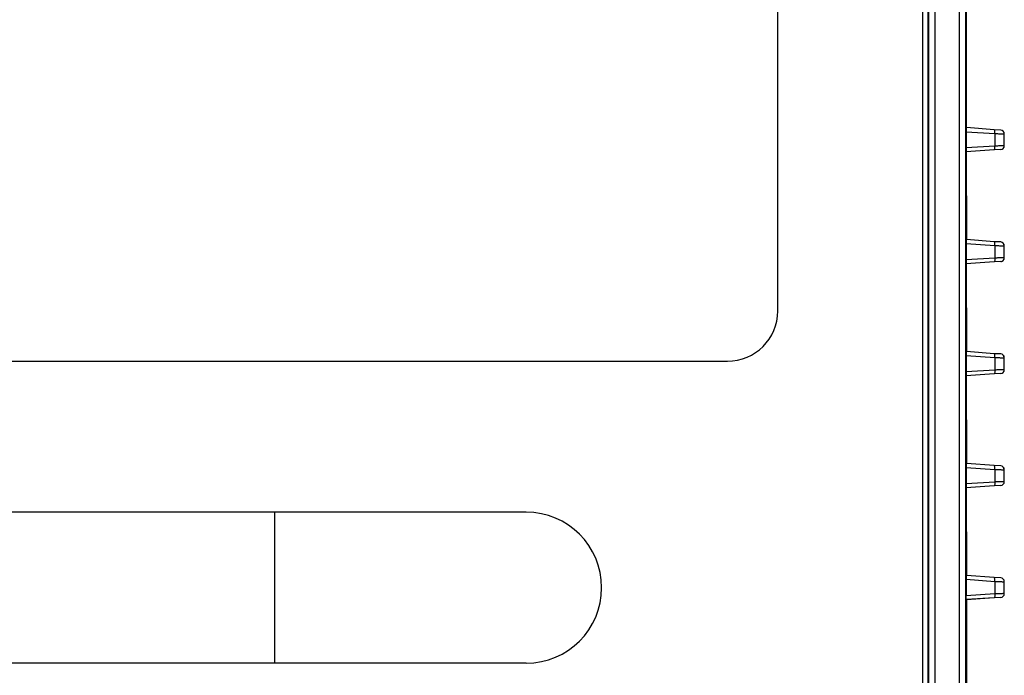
# Model space of a CAD drawing. Header units: millimetres. Extents: x -429 to -189, y 22 to 228.
# Tile 4 of 5: x -270 to -191, y 120 to 172. Entities that reach past the tile are written whole.
import ezdxf

# ---------------------------------------------------------------- set-up
doc = ezdxf.new("R2010")
doc.units = ezdxf.units.MM

# ---------------------------------------------------------------- blocks, each defined once
blk = doc.blocks.new('Buegelgriff-GN-425-NI-12-160-GS__19', base_point=(-395.349, 120.696))
at = {"color": 7, "linetype": 'Continuous'}
for p, q in [((-249.349, 132.716), (-369.349, 132.716)), ((-229.349, 132.716), (-249.349, 132.716)), ((-249.349, 120.716), (-369.349, 120.716)), ((-229.349, 120.716), (-249.349, 120.716))]:
    blk.add_line(p, q, dxfattribs=at)
at = {"color": 1, "linetype": 'Continuous'}
for p, q in [((-249.349, 132.716), (-249.349, 126.716)), ((-249.349, 126.716), (-249.349, 120.716))]:
    blk.add_line(p, q, dxfattribs=at)
at = {"color": 7, "linetype": 'Continuous'}
blk.add_arc((-229.349, 126.716), 6, 270, 90, dxfattribs=at)
blk = doc.blocks.new('Verbindungsteil_1__22', base_point=(-429.349, 21.784))
at = {"color": 7, "linetype": 'Continuous'}
for p, q in [((-194.349, 163.283), (-194.379, 188.76)), ((-192.153, 163.116), (-194.349, 163.283)), ((-191.628, 163.095), (-192.153, 163.116)), ((-191.349, 161.836), (-191.349, 162.796)), ((-192.153, 161.516), (-194.378, 161.364)), ((-194.378, 161.364), (-194.349, 154.383)), ((-191.628, 161.537), (-192.153, 161.516)), ((-192.153, 154.216), (-194.349, 154.383)), ((-191.628, 154.195), (-192.153, 154.216)), ((-191.349, 152.936), (-191.349, 153.896)), ((-192.153, 152.616), (-194.378, 152.464)), ((-191.628, 152.637), (-192.153, 152.616)), ((-194.378, 152.464), (-194.349, 145.483)), ((-192.153, 145.316), (-194.349, 145.483)), ((-191.628, 145.295), (-192.153, 145.316)), ((-191.349, 144.036), (-191.349, 144.996)), ((-192.153, 143.716), (-194.378, 143.564)), ((-194.378, 143.564), (-194.349, 136.583)), ((-191.628, 143.737), (-192.153, 143.716)), ((-192.153, 136.416), (-194.349, 136.583)), ((-191.628, 136.395), (-192.153, 136.416)), ((-191.349, 135.136), (-191.349, 136.096)), ((-192.153, 134.816), (-194.378, 134.664)), ((-194.378, 134.664), (-194.349, 127.683)), ((-191.628, 134.837), (-192.153, 134.816)), ((-192.153, 127.516), (-194.349, 127.683)), ((-191.628, 127.495), (-192.153, 127.516)), ((-191.349, 126.236), (-191.349, 127.196)), ((-192.153, 125.916), (-194.349, 125.749)), ((-194.349, 125.749), (-194.349, 118.783)), ((-191.628, 125.937), (-192.153, 125.916))]:
    blk.add_line(p, q, dxfattribs=at)
for centre, start, end in [((-191.649, 162.796), 0.00239, 86.04317), ((-191.649, 161.836), 273.95683, 359.99761), ((-191.649, 153.896), 0.0017, 86.04317), ((-191.649, 152.936), 273.95683, 359.9983), ((-191.649, 144.996), 0.0017, 86.04317), ((-191.649, 144.036), 273.95683, 359.9983), ((-191.649, 136.096), 0.0017, 86.04317), ((-191.649, 135.136), 273.95683, 359.9983), ((-191.649, 127.196), 0.0017, 86.04317), ((-191.649, 126.236), 273.95683, 359.9983)]:
    blk.add_arc(centre, 0.3, start, end, dxfattribs=at)
blk = doc.blocks.new('Verbindungsteil_2__23', base_point=(-429.349, 21.784))
at = {"color": 7, "linetype": 'Continuous'}
for p, q in [((-197.436, 188.775), (-197.436, 64.657)), ((-194.349, 163.283), (-194.379, 188.76)), ((-209.338, 169.704), (-209.338, 171.205)), ((-194.381, 162.964), (-194.381, 161.668)), ((-192.153, 163.116), (-194.349, 163.283)), ((-191.628, 163.095), (-192.153, 163.116)), ((-191.349, 161.836), (-191.349, 162.796)), ((-192.151, 161.517), (-194.378, 161.364)), ((-194.378, 161.364), (-194.349, 154.383)), ((-191.628, 161.537), (-192.151, 161.517)), ((-192.153, 154.216), (-194.349, 154.383)), ((-191.628, 154.195), (-192.153, 154.216)), ((-194.381, 154.064), (-194.381, 152.768)), ((-191.353, 152.94), (-191.372, 153.89)), ((-192.151, 152.617), (-194.378, 152.464)), ((-191.628, 152.637), (-192.151, 152.617)), ((-194.378, 152.464), (-194.349, 145.483)), ((-194.381, 145.164), (-194.381, 143.868)), ((-192.151, 145.316), (-194.349, 145.483)), ((-191.628, 145.295), (-192.151, 145.316)), ((-191.349, 144.036), (-191.372, 144.99)), ((-192.153, 143.716), (-194.378, 143.564)), ((-194.378, 143.564), (-194.349, 136.583)), ((-191.628, 143.737), (-192.153, 143.716)), ((-194.381, 136.264), (-194.381, 134.968)), ((-192.151, 136.416), (-194.349, 136.583)), ((-191.628, 136.395), (-192.151, 136.416)), ((-191.349, 135.136), (-191.372, 136.09)), ((-192.151, 134.817), (-194.378, 134.664)), ((-194.378, 134.664), (-194.349, 127.683)), ((-191.628, 134.837), (-192.151, 134.817)), ((-192.153, 127.516), (-194.349, 127.683)), ((-194.381, 127.398), (-194.381, 126.068)), ((-191.628, 127.495), (-192.153, 127.516)), ((-191.349, 126.236), (-191.349, 127.196)), ((-192.153, 125.916), (-194.375, 125.773)), ((-194.375, 125.773), (-194.349, 118.783)), ((-191.628, 125.937), (-192.153, 125.916))]:
    blk.add_line(p, q, dxfattribs=at)
at = {"color": 1, "linetype": 'Continuous'}
for p, q in [((-197.34, 69.448), (-197.34, 183.984)), ((-196.84, 69.448), (-196.84, 183.984)), ((-194.945, 183.984), (-194.945, 69.448)), ((-194.445, 183.984), (-194.445, 69.448)), ((-194.381, 162.964), (-192.094, 162.816)), ((-192.094, 162.816), (-192.094, 161.816)), ((-192.094, 161.816), (-194.381, 161.668)), ((-194.381, 154.064), (-192.094, 153.916)), ((-192.094, 153.916), (-192.094, 152.916)), ((-192.094, 152.916), (-194.381, 152.768)), ((-194.381, 145.164), (-192.094, 145.016)), ((-192.094, 145.016), (-192.094, 144.016)), ((-192.094, 144.016), (-194.381, 143.868)), ((-194.381, 136.264), (-192.094, 136.116)), ((-192.094, 136.116), (-192.094, 135.116)), ((-192.094, 135.116), (-194.381, 134.968)), ((-194.381, 127.398), (-192.094, 127.216)), ((-192.094, 127.216), (-192.094, 126.216)), ((-192.094, 126.216), (-194.381, 126.068))]:
    blk.add_line(p, q, dxfattribs=at)
at = {"color": 7, "linetype": 'Continuous'}
for centre, radius, start, end in [((-191.649, 162.796), 0.3, 0.00239, 86.04317), ((-191.649, 161.836), 0.3, 273.95683, 359.99761), ((-191.651, 153.916), 0.28, 354.6864, 85.34278), ((-191.642, 152.926), 0.289, 272.79636, 2.83744), ((-191.651, 145.016), 0.28, 354.6864, 85.34278), ((-191.649, 144.036), 0.3, 273.95683, 359.9983), ((-191.651, 136.116), 0.28, 354.6864, 85.34278), ((-191.649, 135.136), 0.3, 273.95683, 359.9983), ((-191.64, 127.204), 0.292, 358.43284, 87.61204), ((-191.649, 126.236), 0.3, 273.95683, 359.9983)]:
    blk.add_arc(centre, radius, start, end, dxfattribs=at)
for points, knots in [([(-194.349, 163.283), (-194.353, 163.277), (-194.362, 163.263), (-194.38, 163.246), (-194.377, 163.222), (-194.38, 163.188), (-194.379, 163.137), (-194.38, 163.077), (-194.38, 163.018), (-194.381, 162.982), (-194.381, 162.964)], [0, 0, 0, 0, 0.024164, 0.048328, 0.07057, 0.092812, 0.1517625, 0.2206831, 0.2747559, 0.3288286, 0.3288286, 0.3288286, 0.3288286]), ([(-194.381, 161.668), (-194.381, 161.656), (-194.381, 161.632), (-194.381, 161.585), (-194.38, 161.528), (-194.379, 161.472), (-194.378, 161.418), (-194.378, 161.386), (-194.378, 161.364)], [0, 0, 0, 0, 0.0360432, 0.0720863, 0.1430662, 0.2073268, 0.2386552, 0.3042583, 0.3042583, 0.3042583, 0.3042583]), ([(-194.349, 154.383), (-194.353, 154.377), (-194.362, 154.363), (-194.38, 154.346), (-194.377, 154.322), (-194.38, 154.288), (-194.379, 154.237), (-194.38, 154.177), (-194.38, 154.118), (-194.381, 154.082), (-194.381, 154.064)], [0, 0, 0, 0, 0.024164, 0.048328, 0.07057, 0.092812, 0.1517625, 0.2206831, 0.2747559, 0.3288286, 0.3288286, 0.3288286, 0.3288286]), ([(-194.381, 152.768), (-194.381, 152.756), (-194.381, 152.732), (-194.381, 152.685), (-194.38, 152.628), (-194.379, 152.572), (-194.378, 152.518), (-194.378, 152.486), (-194.378, 152.464)], [0, 0, 0, 0, 0.0360432, 0.0720863, 0.1430662, 0.2073268, 0.2386552, 0.3042583, 0.3042583, 0.3042583, 0.3042583]), ([(-194.349, 145.483), (-194.353, 145.477), (-194.362, 145.463), (-194.38, 145.446), (-194.377, 145.422), (-194.38, 145.388), (-194.379, 145.337), (-194.38, 145.277), (-194.38, 145.218), (-194.381, 145.182), (-194.381, 145.164)], [0, 0, 0, 0, 0.024164, 0.048328, 0.07057, 0.092812, 0.1517625, 0.2206831, 0.2747559, 0.3288286, 0.3288286, 0.3288286, 0.3288286]), ([(-194.381, 143.868), (-194.381, 143.856), (-194.381, 143.832), (-194.381, 143.785), (-194.38, 143.728), (-194.379, 143.672), (-194.378, 143.618), (-194.378, 143.586), (-194.378, 143.564)], [0, 0, 0, 0, 0.0360432, 0.0720863, 0.1430662, 0.2073268, 0.2386552, 0.3042583, 0.3042583, 0.3042583, 0.3042583]), ([(-194.349, 136.583), (-194.353, 136.577), (-194.362, 136.563), (-194.38, 136.546), (-194.377, 136.522), (-194.38, 136.488), (-194.379, 136.437), (-194.38, 136.377), (-194.38, 136.318), (-194.381, 136.282), (-194.381, 136.264)], [0, 0, 0, 0, 0.024164, 0.048328, 0.07057, 0.092812, 0.1517625, 0.2206831, 0.2747559, 0.3288286, 0.3288286, 0.3288286, 0.3288286]), ([(-194.381, 134.968), (-194.381, 134.956), (-194.381, 134.932), (-194.381, 134.885), (-194.38, 134.828), (-194.379, 134.774), (-194.378, 134.735), (-194.378, 134.718), (-194.378, 134.71)], [0, 0, 0, 0, 0.0360432, 0.0720863, 0.1430662, 0.2073268, 0.2329437, 0.2585606, 0.2585606, 0.2585606, 0.2585606]), ([(-194.349, 127.683), (-194.353, 127.677), (-194.362, 127.663), (-194.38, 127.646), (-194.377, 127.622), (-194.38, 127.588), (-194.379, 127.537), (-194.38, 127.483), (-194.38, 127.435), (-194.381, 127.411), (-194.381, 127.398)], [0, 0, 0, 0, 0.024164, 0.048328, 0.07057, 0.092812, 0.1517625, 0.2206831, 0.2573734, 0.2940637, 0.2940637, 0.2940637, 0.2940637]), ([(-194.375, 125.773), (-194.376, 125.783), (-194.377, 125.803), (-194.379, 125.842), (-194.379, 125.895), (-194.38, 125.955), (-194.38, 126.014), (-194.381, 126.05), (-194.381, 126.068)], [0, 0, 0, 0, 0.0296569, 0.0593138, 0.1182644, 0.1871849, 0.2412577, 0.2953305, 0.2953305, 0.2953305, 0.2953305])]:
    blk.add_open_spline(points, degree=3, knots=knots, dxfattribs=at)
at = {"color": 1, "linetype": 'Continuous'}
for points, knots in [([(-192.094, 162.816), (-192.094, 162.865), (-192.094, 162.949), (-192.1, 163.061), (-192.139, 163.102), (-192.153, 163.116)], [0, 0, 0, 0, 0.1480028, 0.2570356, 0.3143525, 0.3143525, 0.3143525, 0.3143525]), ([(-192.094, 162.816), (-192.046, 162.814), (-191.951, 162.81), (-191.814, 162.805), (-191.686, 162.798), (-191.576, 162.795), (-191.495, 162.793), (-191.427, 162.79), (-191.384, 162.794), (-191.353, 162.796), (-191.349, 162.796)], [0, 0, 0, 0, 0.1452771, 0.2861569, 0.4106586, 0.5296291, 0.6165864, 0.6519376, 0.734266, 0.7460272, 0.7460272, 0.7460272, 0.7460272]), ([(-192.151, 161.517), (-192.138, 161.531), (-192.1, 161.572), (-192.094, 161.683), (-192.094, 161.767), (-192.094, 161.816)], [0, 0, 0, 0, 0.0566239, 0.1655533, 0.3135505, 0.3135505, 0.3135505, 0.3135505]), ([(-191.349, 161.836), (-191.351, 161.836), (-191.371, 161.838), (-191.408, 161.843), (-191.478, 161.839), (-191.57, 161.837), (-191.686, 161.834), (-191.814, 161.828), (-191.951, 161.822), (-192.046, 161.818), (-192.094, 161.816)], [0, 0, 0, 0, 0.007372, 0.0589764, 0.1119401, 0.2165087, 0.3354792, 0.4599809, 0.6008608, 0.7461378, 0.7461378, 0.7461378, 0.7461378]), ([(-192.094, 153.916), (-192.094, 153.965), (-192.094, 154.049), (-192.1, 154.161), (-192.139, 154.202), (-192.153, 154.216)], [0, 0, 0, 0, 0.1480028, 0.2570356, 0.3143525, 0.3143525, 0.3143525, 0.3143525]), ([(-192.094, 153.916), (-192.046, 153.914), (-191.951, 153.91), (-191.812, 153.904), (-191.684, 153.899), (-191.574, 153.895), (-191.495, 153.893), (-191.434, 153.891), (-191.399, 153.891), (-191.375, 153.891), (-191.372, 153.89)], [0, 0, 0, 0, 0.1452771, 0.2861569, 0.4163137, 0.5296237, 0.6165809, 0.6519322, 0.7138003, 0.7226386, 0.7226386, 0.7226386, 0.7226386]), ([(-192.094, 152.916), (-192.094, 152.867), (-192.094, 152.783), (-192.1, 152.672), (-192.138, 152.631), (-192.151, 152.617)], [0, 0, 0, 0, 0.1479972, 0.2569265, 0.3135505, 0.3135505, 0.3135505, 0.3135505]), ([(-191.353, 152.94), (-191.356, 152.94), (-191.374, 152.94), (-191.409, 152.942), (-191.478, 152.939), (-191.568, 152.937), (-191.684, 152.933), (-191.812, 152.928), (-191.951, 152.922), (-192.046, 152.918), (-192.094, 152.916)], [0, 0, 0, 0, 0.0067962, 0.0543696, 0.1073334, 0.211902, 0.3252119, 0.4553687, 0.5962486, 0.7415257, 0.7415257, 0.7415257, 0.7415257]), ([(-192.094, 145.016), (-192.094, 145.065), (-192.094, 145.149), (-192.1, 145.26), (-192.138, 145.302), (-192.151, 145.316)], [0, 0, 0, 0, 0.1479972, 0.2569265, 0.3135505, 0.3135505, 0.3135505, 0.3135505]), ([(-192.094, 145.016), (-192.046, 145.014), (-191.951, 145.01), (-191.812, 145.004), (-191.684, 144.999), (-191.574, 144.995), (-191.495, 144.993), (-191.434, 144.991), (-191.399, 144.991), (-191.375, 144.991), (-191.372, 144.99)], [0, 0, 0, 0, 0.1452771, 0.2861569, 0.4163137, 0.5296237, 0.6165809, 0.6519322, 0.7138003, 0.7226386, 0.7226386, 0.7226386, 0.7226386]), ([(-192.094, 144.016), (-192.094, 143.967), (-192.094, 143.883), (-192.1, 143.771), (-192.139, 143.73), (-192.153, 143.716)], [0, 0, 0, 0, 0.1480028, 0.2570356, 0.3143525, 0.3143525, 0.3143525, 0.3143525]), ([(-191.349, 144.036), (-191.351, 144.036), (-191.371, 144.038), (-191.408, 144.043), (-191.478, 144.039), (-191.57, 144.037), (-191.686, 144.034), (-191.814, 144.028), (-191.951, 144.022), (-192.046, 144.018), (-192.094, 144.016)], [0, 0, 0, 0, 0.007372, 0.058976, 0.1119398, 0.2165084, 0.3354789, 0.4599806, 0.6008605, 0.7461375, 0.7461375, 0.7461375, 0.7461375]), ([(-192.094, 136.116), (-192.094, 136.165), (-192.094, 136.249), (-192.1, 136.36), (-192.138, 136.402), (-192.151, 136.416)], [0, 0, 0, 0, 0.1479972, 0.2569265, 0.3135505, 0.3135505, 0.3135505, 0.3135505]), ([(-192.094, 136.116), (-192.046, 136.114), (-191.951, 136.11), (-191.812, 136.104), (-191.684, 136.099), (-191.574, 136.095), (-191.495, 136.093), (-191.434, 136.091), (-191.399, 136.091), (-191.375, 136.091), (-191.372, 136.09)], [0, 0, 0, 0, 0.1452771, 0.2861569, 0.4163137, 0.5296237, 0.6165809, 0.6519322, 0.7138003, 0.7226386, 0.7226386, 0.7226386, 0.7226386]), ([(-192.094, 135.116), (-192.094, 135.067), (-192.094, 134.983), (-192.1, 134.872), (-192.138, 134.831), (-192.151, 134.817)], [0, 0, 0, 0, 0.1479972, 0.2569265, 0.3135505, 0.3135505, 0.3135505, 0.3135505]), ([(-191.349, 135.136), (-191.351, 135.136), (-191.371, 135.138), (-191.408, 135.143), (-191.478, 135.139), (-191.57, 135.137), (-191.686, 135.134), (-191.814, 135.128), (-191.951, 135.122), (-192.046, 135.118), (-192.094, 135.116)], [0, 0, 0, 0, 0.007372, 0.058976, 0.1119398, 0.2165084, 0.3354789, 0.4599806, 0.6008605, 0.7461375, 0.7461375, 0.7461375, 0.7461375]), ([(-192.094, 127.216), (-192.094, 127.265), (-192.094, 127.349), (-192.1, 127.461), (-192.139, 127.502), (-192.153, 127.516)], [0, 0, 0, 0, 0.1480028, 0.2570356, 0.3143525, 0.3143525, 0.3143525, 0.3143525]), ([(-192.094, 127.216), (-192.046, 127.214), (-191.951, 127.21), (-191.812, 127.204), (-191.684, 127.199), (-191.574, 127.195), (-191.495, 127.193), (-191.427, 127.19), (-191.384, 127.194), (-191.353, 127.196), (-191.349, 127.196)], [0, 0, 0, 0, 0.1452771, 0.2861569, 0.4163137, 0.5296237, 0.6165809, 0.6519322, 0.7342604, 0.7460216, 0.7460216, 0.7460216, 0.7460216]), ([(-192.094, 126.216), (-192.094, 126.167), (-192.094, 126.083), (-192.1, 125.971), (-192.139, 125.93), (-192.153, 125.916)], [0, 0, 0, 0, 0.1480028, 0.2570356, 0.3143525, 0.3143525, 0.3143525, 0.3143525]), ([(-191.349, 126.236), (-191.351, 126.236), (-191.371, 126.238), (-191.408, 126.243), (-191.478, 126.239), (-191.57, 126.237), (-191.686, 126.234), (-191.814, 126.228), (-191.951, 126.222), (-192.046, 126.218), (-192.094, 126.216)], [0, 0, 0, 0, 0.007372, 0.058976, 0.1119398, 0.2165084, 0.3354789, 0.4599806, 0.6008605, 0.7461375, 0.7461375, 0.7461375, 0.7461375])]:
    blk.add_open_spline(points, degree=3, knots=knots, dxfattribs=at)
blk = doc.blocks.new('Gehaeuseschale-oben-Einbaudummy__24', base_point=(-409.36, 148.716))
at = {"color": 7, "linetype": 'Continuous'}
for p, q in [((-209.349, 171.466), (-209.349, 175.716)), ((-209.338, 171.205), (-209.349, 171.466)), ((-209.338, 169.704), (-209.338, 171.205)), ((-209.349, 167.216), (-209.338, 169.704)), ((-209.349, 162.966), (-209.349, 167.216)), ((-209.349, 158.716), (-209.349, 162.966)), ((-209.349, 154.466), (-209.349, 158.716)), ((-209.349, 150.216), (-209.349, 154.466)), ((-209.349, 148.716), (-209.349, 150.216))]:
    blk.add_line(p, q, dxfattribs=at)
blk = doc.blocks.new('Frontschild-Odin-PSU__26', base_point=(-409.36, 144.716))
at = {"color": 7, "linetype": 'Continuous'}
for p, q in [((-209.349, 171.466), (-209.349, 175.716)), ((-209.338, 171.205), (-209.349, 171.466)), ((-209.338, 169.704), (-209.338, 171.205)), ((-209.349, 167.216), (-209.338, 169.704)), ((-209.349, 162.966), (-209.349, 167.216)), ((-209.349, 158.716), (-209.349, 162.966)), ((-209.349, 154.466), (-209.349, 158.716)), ((-209.349, 150.216), (-209.349, 154.466)), ((-209.349, 148.716), (-209.349, 150.216)), ((-405.349, 144.716), (-213.349, 144.716))]:
    blk.add_line(p, q, dxfattribs=at)
blk.add_arc((-213.349, 148.716), 4, 270, 0, dxfattribs=at)
blk = doc.blocks.new('Rueckplatte-PSU__39', base_point=(-425.849, 28.716))
at = {"color": 7, "linetype": 'Continuous'}
blk.add_line((-197.849, 188.752), (-197.849, 64.68), dxfattribs=at)
blk = doc.blocks.new('Frontplatte-PSU__40', base_point=(-425.849, 28.716))
at = {"color": 7, "linetype": 'Continuous'}
blk.add_line((-197.849, 188.752), (-197.849, 64.68), dxfattribs=at)
blk = doc.blocks.new('Netzteil-S360__41', base_point=(-429.349, 21.784))
for name, p in [('Verbindungsteil_1__22', (-429.349, 21.784)), ('Verbindungsteil_2__23', (-429.349, 21.784)), ('Rueckplatte-PSU__39', (-425.849, 28.716)), ('Frontplatte-PSU__40', (-425.849, 28.716)), ('Frontschild-Odin-PSU__26', (-409.36, 144.716)), ('Gehaeuseschale-oben-Einbaudummy__24', (-409.36, 148.716)), ('Buegelgriff-GN-425-NI-12-160-GS__19', (-395.349, 120.696))]:
    blk.add_blockref(name, p)
blk = doc.blocks.new('VordansA', base_point=(-178, 125))
blk.add_blockref('Netzteil-S360__41', (-429.349, 21.784))

msp = doc.modelspace()

# ---------------------------------------------------------------- block references
msp.add_blockref('VordansA', (-178, 125))

doc.saveas('drawing.dxf')
